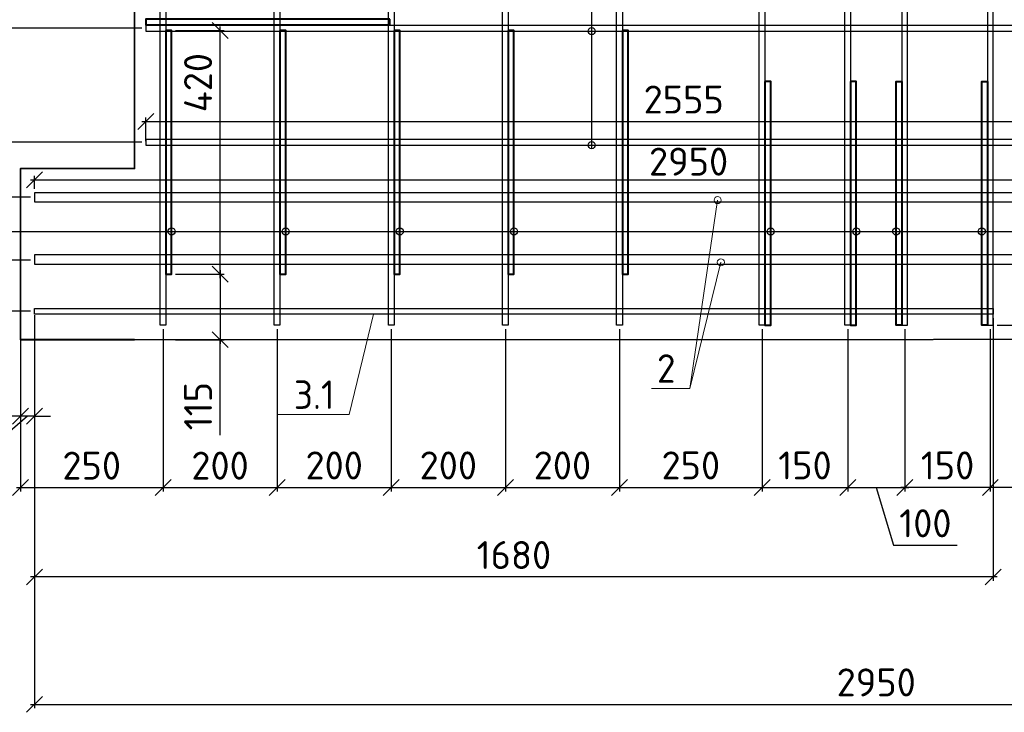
# Model space of a CAD drawing. Header units: millimetres. Extents: x 40580 to 2152466, y -328404 to 177125.
# Tile 139 of 252: x 441737 to 450365, y 160533 to 166606. Entities that reach past the tile are written whole.
import ezdxf
from ezdxf import colors
from ezdxf.entities.mleader import LeaderData, LeaderLine
from ezdxf.math import Vec2, Vec3

# ---------------------------------------------------------------- set-up
doc = ezdxf.new("R2010")
doc.units = ezdxf.units.MM
doc.linetypes.add('CENTER', pattern=[2, 1.25, -0.25, 0.25, -0.25])
for name, color, linetype, lineweight in [('RAZMER', 7, 'Continuous', 9), ('Арм_хомуты', 133, 'Continuous', 18), ('ОСИ', 7, 'CENTER', 15), ('Перекрытие ж_бетон', 250, 'Continuous', 30), ('подоснова', 151, 'Continuous', 5), ('Столовая Двери и окна', 7, 'Continuous', 15)]:
    doc.layers.add(name, color=color, linetype=linetype, lineweight=lineweight)
doc.layers.add('Стена_ бетон несущ.', color=7, linetype='Continuous', lineweight=70, true_color=0xb4b496)
doc.styles.add('GOST-2.304_Type-B', font='GOST_Common.ttf')
doc.styles.get("Standard").update_dxf_attribs({"font": 'isocpeur.ttf'})
doc.dimstyles.new('Осевые', dxfattribs={"dimscale": 0.7, "dimtxt": 450, "dimasz": 400, "dimexe": 100, "dimexo": 100, "dimgap": 100, "dimtad": 1, "dimdec": 0, "dimzin": 0, "dimdsep": 46, "dimtxsty": 'Standard', "dimblk": 'OBLIQUE', "dimcen": 9, "dimdle": 100, "dimazin": 0, "dimtm": 1e-09, "dimtfac": 1, "dimtdec": 0, "dimtofl": 0, "dimtmove": 0, "dimatfit": 3, "dimfxl": 1, "dimtolj": 1, "dimtzin": 0, "dimarcsym": 0})

# ---------------------------------------------------------------- blocks, each defined once
blk = doc.blocks.new('_OBLIQUE')
at = {"color": 0, "linetype": 'ByBlock'}
blk.add_line((-0.5, -0.5), (0.5, 0.5), dxfattribs=at)
blk = doc.blocks.new('*D5877')
at = {"layer": 'Defpoints', "color": 0, "linetype": 'ByBlock', "lineweight": 25, "ltscale": 13, "transparency": 16777216}
for p in [(442842.9, 167530.8), (440754.1, 166530.8), (442842.9, 166530.8)]:
    blk.add_point(p, dxfattribs=at)
at = {"layer": 'ОСИ', "color": 0, "linetype": 'ByBlock', "lineweight": -2, "ltscale": 13, "transparency": 16777216}
for p, q in [((440754.1, 167565.8), (440754.1, 166495.8)), ((442807.9, 167530.8), (440719.1, 167530.8)), ((442807.9, 166530.8), (440719.1, 166530.8))]:
    blk.add_line(p, q, dxfattribs=at)
at = {"layer": 'ОСИ', "color": 0, "linetype": 'ByBlock', "lineweight": -2, "ltscale": 13, "transparency": 16777216, "xscale": 140, "yscale": 140, "zscale": 140}
for p, rotation in [((440754.1, 167530.8), 90), ((440754.1, 166530.8), 270)]:
    blk.add_blockref('_OBLIQUE', p, dxfattribs=dict(at, rotation=rotation))
at = {"layer": 'ОСИ', "color": 0, "linetype": 'ByBlock', "ltscale": 13, "transparency": 16777216, "insert": (440561.6, 167030.8), "char_height": 245, "attachment_point": 5, "rotation": 90}
blk.add_mtext('\\A1;200', dxfattribs=at)
blk = doc.blocks.new('*D5878')
at = {"layer": 'Defpoints', "color": 0, "linetype": 'ByBlock', "lineweight": 25, "ltscale": 13, "transparency": 16777216}
for p in [(442842.9, 166530.8), (440754.1, 165530.8), (442842.9, 165530.8)]:
    blk.add_point(p, dxfattribs=at)
at = {"layer": 'ОСИ', "color": 0, "linetype": 'ByBlock', "lineweight": -2, "ltscale": 13, "transparency": 16777216}
for p, q in [((442807.9, 166530.8), (440719.1, 166530.8)), ((440754.1, 166565.8), (440754.1, 165495.8)), ((442807.9, 165530.8), (440719.1, 165530.8))]:
    blk.add_line(p, q, dxfattribs=at)
at = {"layer": 'ОСИ', "color": 0, "linetype": 'ByBlock', "lineweight": -2, "ltscale": 13, "transparency": 16777216, "xscale": 140, "yscale": 140, "zscale": 140}
for p, rotation in [((440754.1, 166530.8), 90), ((440754.1, 165530.8), 270)]:
    blk.add_blockref('_OBLIQUE', p, dxfattribs=dict(at, rotation=rotation))
at = {"layer": 'ОСИ', "color": 0, "linetype": 'ByBlock', "ltscale": 13, "transparency": 16777216, "insert": (440561.6, 166030.8), "char_height": 245, "attachment_point": 5, "rotation": 90}
blk.add_mtext('\\A1;200', dxfattribs=at)
blk = doc.blocks.new('*D5879')
at = {"layer": 'Defpoints', "color": 0, "linetype": 'ByBlock', "lineweight": 25, "ltscale": 13, "transparency": 16777216}
for p in [(442842.9, 165530.8), (440754.1, 165048.9), (441867.9, 165048.9)]:
    blk.add_point(p, dxfattribs=at)
at = {"layer": 'ОСИ', "color": 0, "linetype": 'ByBlock', "lineweight": -2, "ltscale": 13, "transparency": 16777216}
for p, q in [((442807.9, 165530.8), (440719.1, 165530.8)), ((440754.1, 165565.8), (440754.1, 165013.9)), ((441832.9, 165048.9), (440719.1, 165048.9))]:
    blk.add_line(p, q, dxfattribs=at)
at = {"layer": 'ОСИ', "color": 0, "linetype": 'ByBlock', "lineweight": -2, "ltscale": 13, "transparency": 16777216, "xscale": 140, "yscale": 140, "zscale": 140}
for p, rotation in [((440754.1, 165530.8), 90), ((440754.1, 165048.9), 270)]:
    blk.add_blockref('_OBLIQUE', p, dxfattribs=dict(at, rotation=rotation))
at = {"layer": 'ОСИ', "color": 0, "linetype": 'ByBlock', "ltscale": 13, "transparency": 16777216, "insert": (440561.6, 165289.8), "char_height": 245, "attachment_point": 5, "rotation": 90}
blk.add_mtext('\\A1;96', dxfattribs=at)
blk = doc.blocks.new('*D5739')
at = {"layer": 'Defpoints', "color": 0, "linetype": 'ByBlock', "lineweight": 25, "ltscale": 13, "transparency": 16777216}
for p in [(441867.9, 165048.9), (440754.1, 164498.5), (441867.9, 164498.5)]:
    blk.add_point(p, dxfattribs=at)
at = {"layer": 'ОСИ', "color": 0, "linetype": 'ByBlock', "lineweight": -2, "ltscale": 13, "transparency": 16777216}
for p, q in [((440754.1, 165083.9), (440754.1, 164463.5)), ((441832.9, 165048.9), (440719.1, 165048.9)), ((441832.9, 164498.5), (440719.1, 164498.5))]:
    blk.add_line(p, q, dxfattribs=at)
at = {"layer": 'ОСИ', "color": 0, "linetype": 'ByBlock', "lineweight": -2, "ltscale": 13, "transparency": 16777216, "xscale": 140, "yscale": 140, "zscale": 140}
for p, rotation in [((440754.1, 165048.9), 90), ((440754.1, 164498.5), 270)]:
    blk.add_blockref('_OBLIQUE', p, dxfattribs=dict(at, rotation=rotation))
at = {"layer": 'ОСИ', "color": 0, "linetype": 'ByBlock', "ltscale": 13, "transparency": 16777216, "insert": (440561.6, 164776.2), "char_height": 245, "attachment_point": 5, "rotation": 90}
blk.add_mtext('\\A1;110', dxfattribs=at)
blk = doc.blocks.new('*D5740')
at = {"layer": 'Defpoints', "color": 0, "linetype": 'ByBlock', "lineweight": 25, "ltscale": 13, "transparency": 16777216}
for p in [(441867.9, 164498.5), (440754.1, 164049), (441867.9, 164049)]:
    blk.add_point(p, dxfattribs=at)
at = {"layer": 'ОСИ', "color": 0, "linetype": 'ByBlock', "lineweight": -2, "ltscale": 13, "transparency": 16777216}
for p, q in [((441832.9, 164498.5), (440719.1, 164498.5)), ((440754.1, 164533.5), (440754.1, 164014)), ((441832.9, 164049), (440719.1, 164049))]:
    blk.add_line(p, q, dxfattribs=at)
at = {"layer": 'ОСИ', "color": 0, "linetype": 'ByBlock', "lineweight": -2, "ltscale": 13, "transparency": 16777216, "xscale": 140, "yscale": 140, "zscale": 140}
for p, rotation in [((440754.1, 164498.5), 90), ((440754.1, 164049), 270)]:
    blk.add_blockref('_OBLIQUE', p, dxfattribs=dict(at, rotation=rotation))
at = {"layer": 'ОСИ', "color": 0, "linetype": 'ByBlock', "ltscale": 13, "transparency": 16777216, "insert": (440561.6, 164273.7), "char_height": 245, "attachment_point": 5, "rotation": 90}
blk.add_mtext('\\A1;90', dxfattribs=at)
blk = doc.blocks.new('*D5741')
at = {"layer": 'Defpoints', "color": 0, "linetype": 'ByBlock', "lineweight": 25, "ltscale": 13, "transparency": 16777216}
for p in [(441867.9, 164024), (456617.9, 164024), (456617.9, 160602.6)]:
    blk.add_point(p, dxfattribs=at)
at = {"layer": 'ОСИ', "color": 0, "linetype": 'ByBlock', "lineweight": -2, "ltscale": 13, "transparency": 16777216}
for p, q in [((441867.9, 163989), (441867.9, 160567.6)), ((456617.9, 163989), (456617.9, 160567.6)), ((441832.9, 160602.6), (456652.9, 160602.6))]:
    blk.add_line(p, q, dxfattribs=at)
at = {"layer": 'ОСИ', "color": 0, "linetype": 'ByBlock', "lineweight": -2, "ltscale": 13, "transparency": 16777216, "xscale": 140, "yscale": 140, "zscale": 140, "rotation": 180}
blk.add_blockref('_OBLIQUE', (441867.9, 160602.6), dxfattribs=at)
at = {"layer": 'ОСИ', "color": 0, "linetype": 'ByBlock', "lineweight": -2, "ltscale": 13, "transparency": 16777216, "xscale": 140, "yscale": 140, "zscale": 140}
blk.add_blockref('_OBLIQUE', (456617.9, 160602.6), dxfattribs=at)
at = {"layer": 'ОСИ', "color": 0, "linetype": 'ByBlock', "ltscale": 13, "transparency": 16777216, "insert": (449242.9, 160795.1), "char_height": 245, "attachment_point": 5}
blk.add_mtext('\\A1;2950', dxfattribs=at)
blk = doc.blocks.new('*D5880')
at = {"layer": 'Defpoints', "color": 0, "linetype": 'ByBlock', "lineweight": 25, "ltscale": 13, "transparency": 16777216}
for p in [(441742.9, 164019), (441867.9, 164019), (441742.9, 163129.7)]:
    blk.add_point(p, dxfattribs=at)
at = {"layer": 'ОСИ', "color": 0, "linetype": 'ByBlock', "lineweight": -2, "ltscale": 13, "transparency": 16777216}
for p, q in [((441742.9, 163984), (441742.9, 163094.7)), ((441867.9, 163984), (441867.9, 163094.7)), ((441805.4, 163129.7), (441213.8, 162619.4)), ((441742.9, 163129.7), (441602.9, 163129.7)), ((441867.9, 163129.7), (441742.9, 163129.7)), ((441867.9, 163129.7), (442007.9, 163129.7)), ((441213.8, 162619.4), (440779.8, 162619.4))]:
    blk.add_line(p, q, dxfattribs=at)
at = {"layer": 'ОСИ', "color": 0, "linetype": 'ByBlock', "lineweight": -2, "ltscale": 13, "transparency": 16777216, "xscale": 140, "yscale": 140, "zscale": 140}
blk.add_blockref('_OBLIQUE', (441742.9, 163129.7), dxfattribs=at)
at = {"layer": 'ОСИ', "color": 0, "linetype": 'ByBlock', "lineweight": -2, "ltscale": 13, "transparency": 16777216, "xscale": 140, "yscale": 140, "zscale": 140, "rotation": 180}
blk.add_blockref('_OBLIQUE', (441867.9, 163129.7), dxfattribs=at)
at = {"layer": 'ОСИ', "color": 0, "linetype": 'ByBlock', "ltscale": 13, "transparency": 16777216, "insert": (440996.8, 162811.9), "char_height": 245, "attachment_point": 5}
blk.add_mtext('\\A1;25', dxfattribs=at)
blk = doc.blocks.new('*D5882')
at = {"layer": 'Defpoints', "color": 0, "linetype": 'ByBlock', "lineweight": 25, "ltscale": 13, "transparency": 16777216}
for p in [(442992.9, 163926.9), (441742.9, 163799.9), (442992.9, 162503)]:
    blk.add_point(p, dxfattribs=at)
at = {"layer": 'ОСИ', "color": 0, "linetype": 'ByBlock', "lineweight": -2, "ltscale": 13, "transparency": 16777216}
for p, q in [((442992.9, 163891.9), (442992.9, 162468)), ((441742.9, 163764.9), (441742.9, 162468)), ((441707.9, 162503), (443027.9, 162503))]:
    blk.add_line(p, q, dxfattribs=at)
at = {"layer": 'ОСИ', "color": 0, "linetype": 'ByBlock', "lineweight": -2, "ltscale": 13, "transparency": 16777216, "xscale": 140, "yscale": 140, "zscale": 140, "rotation": 180}
blk.add_blockref('_OBLIQUE', (441742.9, 162503), dxfattribs=at)
at = {"layer": 'ОСИ', "color": 0, "linetype": 'ByBlock', "lineweight": -2, "ltscale": 13, "transparency": 16777216, "xscale": 140, "yscale": 140, "zscale": 140}
blk.add_blockref('_OBLIQUE', (442992.9, 162503), dxfattribs=at)
at = {"layer": 'ОСИ', "color": 0, "linetype": 'ByBlock', "ltscale": 13, "transparency": 16777216, "insert": (442367.9, 162695.5), "char_height": 245, "attachment_point": 5}
blk.add_mtext('\\A1;250', dxfattribs=at)
blk = doc.blocks.new('*D5883')
at = {"layer": 'Defpoints', "color": 0, "linetype": 'ByBlock', "lineweight": 25, "ltscale": 13, "transparency": 16777216}
for p in [(442992.9, 163926.9), (443992.9, 163926.9), (443992.9, 162503)]:
    blk.add_point(p, dxfattribs=at)
at = {"layer": 'ОСИ', "color": 0, "linetype": 'ByBlock', "lineweight": -2, "ltscale": 13, "transparency": 16777216}
for p, q in [((442992.9, 163891.9), (442992.9, 162468)), ((443992.9, 163891.9), (443992.9, 162468)), ((442957.9, 162503), (444027.9, 162503))]:
    blk.add_line(p, q, dxfattribs=at)
at = {"layer": 'ОСИ', "color": 0, "linetype": 'ByBlock', "lineweight": -2, "ltscale": 13, "transparency": 16777216, "xscale": 140, "yscale": 140, "zscale": 140, "rotation": 180}
blk.add_blockref('_OBLIQUE', (442992.9, 162503), dxfattribs=at)
at = {"layer": 'ОСИ', "color": 0, "linetype": 'ByBlock', "lineweight": -2, "ltscale": 13, "transparency": 16777216, "xscale": 140, "yscale": 140, "zscale": 140}
blk.add_blockref('_OBLIQUE', (443992.9, 162503), dxfattribs=at)
at = {"layer": 'ОСИ', "color": 0, "linetype": 'ByBlock', "ltscale": 13, "transparency": 16777216, "insert": (443492.9, 162695.5), "char_height": 245, "attachment_point": 5}
blk.add_mtext('\\A1;200', dxfattribs=at)
blk = doc.blocks.new('*D5884')
at = {"layer": 'Defpoints', "color": 0, "linetype": 'ByBlock', "lineweight": 25, "ltscale": 13, "transparency": 16777216}
for p in [(443992.9, 163926.9), (444992.9, 163926.9), (444992.9, 162504.9)]:
    blk.add_point(p, dxfattribs=at)
at = {"layer": 'ОСИ', "color": 0, "linetype": 'ByBlock', "lineweight": -2, "ltscale": 13, "transparency": 16777216}
for p, q in [((443992.9, 163891.9), (443992.9, 162469.9)), ((444992.9, 163891.9), (444992.9, 162469.9)), ((443957.9, 162504.9), (445027.9, 162504.9))]:
    blk.add_line(p, q, dxfattribs=at)
at = {"layer": 'ОСИ', "color": 0, "linetype": 'ByBlock', "lineweight": -2, "ltscale": 13, "transparency": 16777216, "xscale": 140, "yscale": 140, "zscale": 140, "rotation": 180}
blk.add_blockref('_OBLIQUE', (443992.9, 162504.9), dxfattribs=at)
at = {"layer": 'ОСИ', "color": 0, "linetype": 'ByBlock', "lineweight": -2, "ltscale": 13, "transparency": 16777216, "xscale": 140, "yscale": 140, "zscale": 140}
blk.add_blockref('_OBLIQUE', (444992.9, 162504.9), dxfattribs=at)
at = {"layer": 'ОСИ', "color": 0, "linetype": 'ByBlock', "ltscale": 13, "transparency": 16777216, "insert": (444492.9, 162697.4), "char_height": 245, "attachment_point": 5}
blk.add_mtext('\\A1;200', dxfattribs=at)
blk = doc.blocks.new('*D5885')
at = {"layer": 'Defpoints', "color": 0, "linetype": 'ByBlock', "lineweight": 25, "ltscale": 13, "transparency": 16777216}
for p in [(444992.9, 163926.9), (445992.9, 163926.9), (445992.9, 162504.9)]:
    blk.add_point(p, dxfattribs=at)
at = {"layer": 'ОСИ', "color": 0, "linetype": 'ByBlock', "lineweight": -2, "ltscale": 13, "transparency": 16777216}
for p, q in [((444992.9, 163891.9), (444992.9, 162469.9)), ((445992.9, 163891.9), (445992.9, 162469.9)), ((444957.9, 162504.9), (446027.9, 162504.9))]:
    blk.add_line(p, q, dxfattribs=at)
at = {"layer": 'ОСИ', "color": 0, "linetype": 'ByBlock', "lineweight": -2, "ltscale": 13, "transparency": 16777216, "xscale": 140, "yscale": 140, "zscale": 140, "rotation": 180}
blk.add_blockref('_OBLIQUE', (444992.9, 162504.9), dxfattribs=at)
at = {"layer": 'ОСИ', "color": 0, "linetype": 'ByBlock', "lineweight": -2, "ltscale": 13, "transparency": 16777216, "xscale": 140, "yscale": 140, "zscale": 140}
blk.add_blockref('_OBLIQUE', (445992.9, 162504.9), dxfattribs=at)
at = {"layer": 'ОСИ', "color": 0, "linetype": 'ByBlock', "ltscale": 13, "transparency": 16777216, "insert": (445492.9, 162697.4), "char_height": 245, "attachment_point": 5}
blk.add_mtext('\\A1;200', dxfattribs=at)
blk = doc.blocks.new('*D5886')
at = {"layer": 'Defpoints', "color": 0, "linetype": 'ByBlock', "lineweight": 25, "ltscale": 13, "transparency": 16777216}
for p in [(445992.9, 163926.9), (446992.9, 163926.9), (446992.9, 162504.9)]:
    blk.add_point(p, dxfattribs=at)
at = {"layer": 'ОСИ', "color": 0, "linetype": 'ByBlock', "lineweight": -2, "ltscale": 13, "transparency": 16777216}
for p, q in [((445992.9, 163891.9), (445992.9, 162469.9)), ((446992.9, 163891.9), (446992.9, 162469.9)), ((445957.9, 162504.9), (447027.9, 162504.9))]:
    blk.add_line(p, q, dxfattribs=at)
at = {"layer": 'ОСИ', "color": 0, "linetype": 'ByBlock', "lineweight": -2, "ltscale": 13, "transparency": 16777216, "xscale": 140, "yscale": 140, "zscale": 140, "rotation": 180}
blk.add_blockref('_OBLIQUE', (445992.9, 162504.9), dxfattribs=at)
at = {"layer": 'ОСИ', "color": 0, "linetype": 'ByBlock', "lineweight": -2, "ltscale": 13, "transparency": 16777216, "xscale": 140, "yscale": 140, "zscale": 140}
blk.add_blockref('_OBLIQUE', (446992.9, 162504.9), dxfattribs=at)
at = {"layer": 'ОСИ', "color": 0, "linetype": 'ByBlock', "ltscale": 13, "transparency": 16777216, "insert": (446492.9, 162697.4), "char_height": 245, "attachment_point": 5}
blk.add_mtext('\\A1;200', dxfattribs=at)
blk = doc.blocks.new('*D5887')
at = {"layer": 'Defpoints', "color": 0, "linetype": 'ByBlock', "lineweight": 25, "ltscale": 13, "transparency": 16777216}
for p in [(446992.9, 163926.9), (448243.1, 163926.9), (448243.1, 162504.9)]:
    blk.add_point(p, dxfattribs=at)
at = {"layer": 'ОСИ', "color": 0, "linetype": 'ByBlock', "lineweight": -2, "ltscale": 13, "transparency": 16777216}
for p, q in [((446992.9, 163891.9), (446992.9, 162469.9)), ((448243.1, 163891.9), (448243.1, 162469.9)), ((446957.9, 162504.9), (448278.1, 162504.9))]:
    blk.add_line(p, q, dxfattribs=at)
at = {"layer": 'ОСИ', "color": 0, "linetype": 'ByBlock', "lineweight": -2, "ltscale": 13, "transparency": 16777216, "xscale": 140, "yscale": 140, "zscale": 140, "rotation": 180}
blk.add_blockref('_OBLIQUE', (446992.9, 162504.9), dxfattribs=at)
at = {"layer": 'ОСИ', "color": 0, "linetype": 'ByBlock', "lineweight": -2, "ltscale": 13, "transparency": 16777216, "xscale": 140, "yscale": 140, "zscale": 140}
blk.add_blockref('_OBLIQUE', (448243.1, 162504.9), dxfattribs=at)
at = {"layer": 'ОСИ', "color": 0, "linetype": 'ByBlock', "ltscale": 13, "transparency": 16777216, "insert": (447618, 162697.4), "char_height": 245, "attachment_point": 5}
blk.add_mtext('\\A1;250', dxfattribs=at)
blk = doc.blocks.new('*D5888')
at = {"layer": 'Defpoints', "color": 0, "linetype": 'ByBlock', "lineweight": 25, "ltscale": 13, "transparency": 16777216}
for p in [(448243.1, 163926.9), (448993.1, 163926.9), (448993.1, 162504.9)]:
    blk.add_point(p, dxfattribs=at)
at = {"layer": 'ОСИ', "color": 0, "linetype": 'ByBlock', "lineweight": -2, "ltscale": 13, "transparency": 16777216}
for p, q in [((448243.1, 163891.9), (448243.1, 162469.9)), ((448993.1, 163891.9), (448993.1, 162469.9)), ((448208.1, 162504.9), (449028.1, 162504.9))]:
    blk.add_line(p, q, dxfattribs=at)
at = {"layer": 'ОСИ', "color": 0, "linetype": 'ByBlock', "lineweight": -2, "ltscale": 13, "transparency": 16777216, "xscale": 140, "yscale": 140, "zscale": 140, "rotation": 180}
blk.add_blockref('_OBLIQUE', (448243.1, 162504.9), dxfattribs=at)
at = {"layer": 'ОСИ', "color": 0, "linetype": 'ByBlock', "lineweight": -2, "ltscale": 13, "transparency": 16777216, "xscale": 140, "yscale": 140, "zscale": 140}
blk.add_blockref('_OBLIQUE', (448993.1, 162504.9), dxfattribs=at)
at = {"layer": 'ОСИ', "color": 0, "linetype": 'ByBlock', "ltscale": 13, "transparency": 16777216, "insert": (448618.1, 162697.4), "char_height": 245, "attachment_point": 5}
blk.add_mtext('\\A1;150', dxfattribs=at)
blk = doc.blocks.new('*D5889')
at = {"layer": 'Defpoints', "color": 0, "linetype": 'ByBlock', "lineweight": 25, "ltscale": 13, "transparency": 16777216}
for p in [(448993.1, 163926.9), (449493.1, 163926.9), (449493.1, 162504.9)]:
    blk.add_point(p, dxfattribs=at)
at = {"layer": 'ОСИ', "color": 0, "linetype": 'ByBlock', "lineweight": -2, "ltscale": 13, "transparency": 16777216}
for p, q in [((448993.1, 163891.9), (448993.1, 162469.9)), ((449493.1, 163891.9), (449493.1, 162469.9)), ((448958.1, 162504.9), (449528.1, 162504.9)), ((449243.1, 162504.9), (449395.3, 161997.4)), ((449395.3, 161997.4), (449951.8, 161997.4))]:
    blk.add_line(p, q, dxfattribs=at)
at = {"layer": 'ОСИ', "color": 0, "linetype": 'ByBlock', "lineweight": -2, "ltscale": 13, "transparency": 16777216, "xscale": 140, "yscale": 140, "zscale": 140, "rotation": 180}
blk.add_blockref('_OBLIQUE', (448993.1, 162504.9), dxfattribs=at)
at = {"layer": 'ОСИ', "color": 0, "linetype": 'ByBlock', "lineweight": -2, "ltscale": 13, "transparency": 16777216, "xscale": 140, "yscale": 140, "zscale": 140}
blk.add_blockref('_OBLIQUE', (449493.1, 162504.9), dxfattribs=at)
at = {"layer": 'ОСИ', "color": 0, "linetype": 'ByBlock', "ltscale": 13, "transparency": 16777216, "insert": (449673.6, 162189.9), "char_height": 245, "attachment_point": 5}
blk.add_mtext('\\A1;100', dxfattribs=at)
blk = doc.blocks.new('*D5713')
at = {"layer": 'Defpoints', "color": 0, "linetype": 'ByBlock', "lineweight": 25, "ltscale": 13, "transparency": 16777216}
for p in [(450242.8, 163926.9), (451492.9, 163926.9), (450242.8, 162504.9)]:
    blk.add_point(p, dxfattribs=at)
at = {"layer": 'ОСИ', "color": 0, "linetype": 'ByBlock', "lineweight": -2, "ltscale": 13, "transparency": 16777216}
for p, q in [((450242.8, 163891.9), (450242.8, 162469.9)), ((451492.9, 163891.9), (451492.9, 162469.9)), ((451527.9, 162504.9), (450207.8, 162504.9))]:
    blk.add_line(p, q, dxfattribs=at)
at = {"layer": 'ОСИ', "color": 0, "linetype": 'ByBlock', "lineweight": -2, "ltscale": 13, "transparency": 16777216, "xscale": 140, "yscale": 140, "zscale": 140, "rotation": 180}
blk.add_blockref('_OBLIQUE', (450242.8, 162504.9), dxfattribs=at)
at = {"layer": 'ОСИ', "color": 0, "linetype": 'ByBlock', "lineweight": -2, "ltscale": 13, "transparency": 16777216, "xscale": 140, "yscale": 140, "zscale": 140}
blk.add_blockref('_OBLIQUE', (451492.9, 162504.9), dxfattribs=at)
at = {"layer": 'ОСИ', "color": 0, "linetype": 'ByBlock', "ltscale": 13, "transparency": 16777216, "insert": (450867.8, 162697.4), "char_height": 245, "attachment_point": 5}
blk.add_mtext('\\A1;250', dxfattribs=at)
blk = doc.blocks.new('*D5714')
at = {"layer": 'Defpoints', "color": 0, "linetype": 'ByBlock', "lineweight": 25, "ltscale": 13, "transparency": 16777216}
for p in [(449492.8, 163926.9), (450242.8, 163926.9), (449492.8, 162504.9)]:
    blk.add_point(p, dxfattribs=at)
at = {"layer": 'ОСИ', "color": 0, "linetype": 'ByBlock', "lineweight": -2, "ltscale": 13, "transparency": 16777216}
for p, q in [((449492.8, 163891.9), (449492.8, 162469.9)), ((450242.8, 163891.9), (450242.8, 162469.9)), ((450277.8, 162504.9), (449457.8, 162504.9))]:
    blk.add_line(p, q, dxfattribs=at)
at = {"layer": 'ОСИ', "color": 0, "linetype": 'ByBlock', "lineweight": -2, "ltscale": 13, "transparency": 16777216, "xscale": 140, "yscale": 140, "zscale": 140, "rotation": 180}
blk.add_blockref('_OBLIQUE', (449492.8, 162504.9), dxfattribs=at)
at = {"layer": 'ОСИ', "color": 0, "linetype": 'ByBlock', "lineweight": -2, "ltscale": 13, "transparency": 16777216, "xscale": 140, "yscale": 140, "zscale": 140}
blk.add_blockref('_OBLIQUE', (450242.8, 162504.9), dxfattribs=at)
at = {"layer": 'ОСИ', "color": 0, "linetype": 'ByBlock', "ltscale": 13, "transparency": 16777216, "insert": (449867.8, 162697.4), "char_height": 245, "attachment_point": 5}
blk.add_mtext('\\A1;150', dxfattribs=at)
blk = doc.blocks.new('*D5890')
at = {"layer": 'Defpoints', "color": 0, "linetype": 'ByBlock', "lineweight": 25, "ltscale": 13, "transparency": 16777216}
for p in [(450267.9, 172925), (450268.1, 163926.9), (450846.6, 163926.9)]:
    blk.add_point(p, dxfattribs=at)
at = {"layer": 'ОСИ', "color": 0, "linetype": 'ByBlock', "lineweight": -2, "ltscale": 13, "transparency": 16777216}
for p, q in [((450302.9, 172925), (450881.6, 172925)), ((450846.6, 172960), (450846.6, 163891.9)), ((450303.1, 163926.9), (450881.6, 163926.9))]:
    blk.add_line(p, q, dxfattribs=at)
at = {"layer": 'ОСИ', "color": 0, "linetype": 'ByBlock', "lineweight": -2, "ltscale": 13, "transparency": 16777216, "xscale": 140, "yscale": 140, "zscale": 140}
for p, rotation in [((450846.6, 172925), 90), ((450846.6, 163926.9), 270)]:
    blk.add_blockref('_OBLIQUE', p, dxfattribs=dict(at, rotation=rotation))
at = {"layer": 'ОСИ', "color": 0, "linetype": 'ByBlock', "ltscale": 13, "transparency": 16777216, "insert": (450654.1, 168425.9), "char_height": 245, "attachment_point": 5, "rotation": 90}
blk.add_mtext('\\A1;1800', dxfattribs=at)
blk = doc.blocks.new('*D5892')
at = {"layer": 'Defpoints', "color": 0, "linetype": 'ByBlock', "lineweight": 25, "ltscale": 13, "transparency": 16777216}
for p in [(455617.9, 165713.4), (442842.9, 165505.8), (455617.9, 165505.8)]:
    blk.add_point(p, dxfattribs=at)
at = {"layer": 'ОСИ', "color": 0, "linetype": 'ByBlock', "lineweight": -2, "ltscale": 13, "transparency": 16777216}
for p, q in [((442807.9, 165713.4), (455652.9, 165713.4)), ((442842.9, 165540.8), (442842.9, 165748.4)), ((455617.9, 165540.8), (455617.9, 165748.4))]:
    blk.add_line(p, q, dxfattribs=at)
at = {"layer": 'ОСИ', "color": 0, "linetype": 'ByBlock', "lineweight": -2, "ltscale": 13, "transparency": 16777216, "xscale": 140, "yscale": 140, "zscale": 140, "rotation": 180}
blk.add_blockref('_OBLIQUE', (442842.9, 165713.4), dxfattribs=at)
at = {"layer": 'ОСИ', "color": 0, "linetype": 'ByBlock', "lineweight": -2, "ltscale": 13, "transparency": 16777216, "xscale": 140, "yscale": 140, "zscale": 140}
blk.add_blockref('_OBLIQUE', (455617.9, 165713.4), dxfattribs=at)
at = {"layer": 'ОСИ', "color": 0, "linetype": 'ByBlock', "ltscale": 13, "transparency": 16777216, "insert": (447556, 165905.9), "char_height": 245, "attachment_point": 5}
blk.add_mtext('\\A1;2555', dxfattribs=at)
blk = doc.blocks.new('*D5903')
at = {"layer": 'Defpoints', "color": 0, "linetype": 'ByBlock', "lineweight": 25, "ltscale": 13, "transparency": 16777216}
for p in [(443067.9, 164373.9), (443068.1, 163800), (443492.4, 163800)]:
    blk.add_point(p, dxfattribs=at)
at = {"layer": 'ОСИ', "color": 0, "linetype": 'ByBlock', "lineweight": -2, "ltscale": 13, "transparency": 16777216}
for p, q in [((443102.9, 164373.9), (443527.4, 164373.9)), ((443492.4, 164408.9), (443492.4, 163765)), ((443103.1, 163800), (443527.4, 163800)), ((443492.4, 162963.4), (443492.4, 163800))]:
    blk.add_line(p, q, dxfattribs=at)
at = {"layer": 'ОСИ', "color": 0, "linetype": 'ByBlock', "lineweight": -2, "ltscale": 13, "transparency": 16777216, "xscale": 140, "yscale": 140, "zscale": 140}
for p, rotation in [((443492.4, 164373.9), 90), ((443492.4, 163800), 270)]:
    blk.add_blockref('_OBLIQUE', p, dxfattribs=dict(at, rotation=rotation))
at = {"layer": 'ОСИ', "color": 0, "linetype": 'ByBlock', "ltscale": 13, "transparency": 16777216, "insert": (443299.9, 163217.1), "char_height": 245, "attachment_point": 5, "rotation": 90}
blk.add_mtext('\\A1;115', dxfattribs=at)
blk = doc.blocks.new('*D5904')
at = {"layer": 'Defpoints', "color": 0, "linetype": 'ByBlock', "lineweight": 25, "ltscale": 13, "transparency": 16777216}
for p in [(443067.9, 166512), (443492.4, 166512), (443067.9, 164373.9)]:
    blk.add_point(p, dxfattribs=at)
at = {"layer": 'ОСИ', "color": 0, "linetype": 'ByBlock', "lineweight": -2, "ltscale": 13, "transparency": 16777216}
for p, q in [((443492.4, 164338.9), (443492.4, 166547)), ((443102.9, 166512), (443527.4, 166512)), ((443102.9, 164373.9), (443527.4, 164373.9))]:
    blk.add_line(p, q, dxfattribs=at)
at = {"layer": 'ОСИ', "color": 0, "linetype": 'ByBlock', "lineweight": -2, "ltscale": 13, "transparency": 16777216, "xscale": 140, "yscale": 140, "zscale": 140}
for p, rotation in [((443492.4, 166512), 90), ((443492.4, 164373.9), 270)]:
    blk.add_blockref('_OBLIQUE', p, dxfattribs=dict(at, rotation=rotation))
at = {"layer": 'ОСИ', "color": 0, "linetype": 'ByBlock', "ltscale": 13, "transparency": 16777216, "insert": (443299.9, 166053.7), "char_height": 245, "attachment_point": 5, "rotation": 90}
blk.add_mtext('\\A1;420', dxfattribs=at)
blk = doc.blocks.new('*D5912')
at = {"layer": 'Defpoints', "color": 0, "linetype": 'ByBlock', "lineweight": 25, "ltscale": 13, "transparency": 16777216}
for p in [(456617.9, 165201.6), (441867.9, 165088.9), (456617.9, 165088.9)]:
    blk.add_point(p, dxfattribs=at)
at = {"layer": 'ОСИ', "color": 0, "linetype": 'ByBlock', "lineweight": -2, "ltscale": 13, "transparency": 16777216}
for p, q in [((441867.9, 165123.9), (441867.9, 165236.6)), ((456617.9, 165123.9), (456617.9, 165236.6)), ((441832.9, 165201.6), (456652.9, 165201.6))]:
    blk.add_line(p, q, dxfattribs=at)
at = {"layer": 'ОСИ', "color": 0, "linetype": 'ByBlock', "lineweight": -2, "ltscale": 13, "transparency": 16777216, "xscale": 140, "yscale": 140, "zscale": 140, "rotation": 180}
blk.add_blockref('_OBLIQUE', (441867.9, 165201.6), dxfattribs=at)
at = {"layer": 'ОСИ', "color": 0, "linetype": 'ByBlock', "lineweight": -2, "ltscale": 13, "transparency": 16777216, "xscale": 140, "yscale": 140, "zscale": 140}
blk.add_blockref('_OBLIQUE', (456617.9, 165201.6), dxfattribs=at)
at = {"layer": 'ОСИ', "color": 0, "linetype": 'ByBlock', "ltscale": 13, "transparency": 16777216, "insert": (447598.5, 165361.2), "char_height": 245, "attachment_point": 5}
blk.add_mtext('\\A1;2950', dxfattribs=at)
blk = doc.blocks.new('*D5922')
at = {"layer": 'Defpoints', "color": 0, "linetype": 'ByBlock', "lineweight": 25, "ltscale": 13, "transparency": 16777216}
for p in [(441867.9, 164048.9), (450267.8, 164023.9), (441867.9, 161719.2)]:
    blk.add_point(p, dxfattribs=at)
at = {"layer": 'ОСИ', "color": 0, "linetype": 'ByBlock', "lineweight": -2, "ltscale": 13, "transparency": 16777216}
for p, q in [((441867.9, 164013.9), (441867.9, 161684.2)), ((450267.8, 163988.9), (450267.8, 161684.2)), ((450302.8, 161719.2), (441832.9, 161719.2))]:
    blk.add_line(p, q, dxfattribs=at)
at = {"layer": 'ОСИ', "color": 0, "linetype": 'ByBlock', "lineweight": -2, "ltscale": 13, "transparency": 16777216, "xscale": 140, "yscale": 140, "zscale": 140, "rotation": 180}
blk.add_blockref('_OBLIQUE', (441867.9, 161719.2), dxfattribs=at)
at = {"layer": 'ОСИ', "color": 0, "linetype": 'ByBlock', "lineweight": -2, "ltscale": 13, "transparency": 16777216, "xscale": 140, "yscale": 140, "zscale": 140}
blk.add_blockref('_OBLIQUE', (450267.8, 161719.2), dxfattribs=at)
at = {"layer": 'ОСИ', "color": 0, "linetype": 'ByBlock', "ltscale": 13, "transparency": 16777216, "insert": (446067.8, 161911.7), "char_height": 245, "attachment_point": 5}
blk.add_mtext('\\A1;1680', dxfattribs=at)
blk = doc.blocks.new('_None')

msp = doc.modelspace()

# ---------------------------------------------------------------- linework, layer by layer
at = {"layer": 'RAZMER', "color": 18, "true_color": 0x000000}
msp.add_lwpolyline([(442742.919, 165303.914), (441742.919, 165303.914), (441742.919, 163803.914), (442742.919, 163803.914)], dxfattribs=at)
at = {"layer": 'Арм_хомуты', "color": 251, "lineweight": 40, "true_color": 0x636466}
for points in [[(444981.046, 166610.773), (442842.919, 166610.773), (442842.919, 166560.773), (444981.046, 166560.773)], [(443017.919, 166512.041), (443017.919, 164373.914), (443067.919, 164373.914), (443067.919, 166512.041)], [(444017.919, 166512.041), (444017.919, 164373.914), (444067.919, 164373.914), (444067.919, 166512.041)], [(445017.919, 166512.041), (445017.919, 164373.914), (445067.919, 164373.914), (445067.919, 166512.041)], [(446017.919, 166512.041), (446017.919, 164373.914), (446067.919, 164373.914), (446067.919, 166512.041)], [(447017.919, 166512.041), (447017.919, 164373.914), (447067.919, 164373.914), (447067.919, 166512.041)], [(448267.919, 166064.872), (448267.919, 163926.746), (448317.919, 163926.746), (448317.919, 166064.872)], [(449017.919, 166064.856), (449017.919, 163926.73), (449067.919, 163926.73), (449067.919, 166064.856)], [(449467.919, 166064.856), (449467.919, 163926.73), (449417.919, 163926.73), (449417.919, 166064.856)], [(450217.919, 166064.872), (450217.919, 163926.746), (450167.919, 163926.746), (450167.919, 166064.872)]]:
    msp.add_lwpolyline(points, close=True, dxfattribs=at)
at = {"layer": 'Перекрытие ж_бетон', "color": 18, "linetype": 'Continuous', "lineweight": 25, "true_color": 0x000000}
for points in [[(442967.919, 163926.86), (442967.919, 172925.026), (443017.919, 172925.026), (443017.919, 163926.86)], [(443967.919, 163926.86), (443967.919, 172925.026), (444017.919, 172925.026), (444017.919, 163926.86)], [(444967.919, 163926.86), (444967.919, 172925.026), (445017.919, 172925.026), (445017.919, 163926.86)], [(445967.919, 163926.86), (445967.919, 172925.026), (446017.919, 172925.026), (446017.919, 163926.86)], [(446967.919, 163926.86), (446967.919, 172925.026), (447017.919, 172925.026), (447017.919, 163926.86)], [(448218.081, 163926.86), (448217.919, 172925.026), (448267.919, 172925.026), (448268.081, 163926.86)], [(448968.081, 163926.86), (448967.919, 172925.026), (449017.919, 172925.026), (449018.081, 163926.86)], [(449518.081, 163926.86), (449517.919, 172925.026), (449467.919, 172925.026), (449468.081, 163926.86)], [(450268.081, 163926.86), (450267.919, 172925.026), (450217.919, 172925.026), (450218.081, 163926.86)], [(455617.919, 166555.773), (442842.919, 166555.773), (442842.919, 166505.773), (455617.919, 166505.773)], [(455617.919, 165555.773), (442842.919, 165555.773), (442842.919, 165505.773), (455617.919, 165505.773)]]:
    msp.add_lwpolyline(points, close=True, dxfattribs=at)
at = {"layer": 'Перекрытие ж_бетон', "color": 18, "linetype": 'Continuous', "lineweight": 30, "true_color": 0x000000}
for points in [[(456617.919, 165088.853), (441867.919, 165088.853), (441867.919, 165008.853), (456617.919, 165008.853)], [(456617.919, 164543.455), (441867.919, 164543.455), (441867.919, 164463.455), (456617.919, 164463.455)], [(441867.919, 164073.889), (450267.76, 164073.889), (450267.76, 164023.889), (441867.919, 164023.889)]]:
    msp.add_lwpolyline(points, close=True, dxfattribs=at)
at = {"layer": 'подоснова', "color": 18, "ltscale": 0.3, "true_color": 0x000000}
msp.add_line((447881.304, 164478.455), (447610.081, 163371.987), dxfattribs=at)
for centre in [(447852.714, 165023.853), (447881.304, 164478.455)]:
    msp.add_circle(centre, 30.99, dxfattribs=at)
at = {"layer": 'Стена_ бетон несущ.', "color": 18, "linetype": 'Continuous', "lineweight": 35, "true_color": 0x000000, "transparency": 33554687}
msp.add_lwpolyline([(455742.919, 173053.913), (455742.919, 171403.913), (456742.919, 171403.913), (456742.919, 169653.913), (455742.919, 169653.913), (455742.919, 165303.913), (456742.919, 165303.913), (456742.919, 163803.913), (442742.919, 163799.95), (441742.919, 163799.95), (441742.919, 165299.95), (442742.919, 165299.95), (442742.919, 169649.95), (441742.919, 169649.95), (441742.919, 171399.95), (442742.919, 171399.95), (442742.919, 173049.95), (455742.919, 173053.913)], dxfattribs=at)
at = {"layer": 'Столовая Двери и окна', "color": 18, "lineweight": 25, "true_color": 0x000000}
for p, q in [((446749.513, 165474.784), (446749.513, 174591.918)), ((441608.428, 164749.226), (455625.462, 164749.226))]:
    msp.add_line(p, q, dxfattribs=at)
at = {"layer": 'Столовая Двери и окна', "color": 18, "lineweight": 30, "true_color": 0x000000}
for centre in [(446749.513, 166505.773), (446749.513, 165505.773), (443067.919, 164749.226), (444067.919, 164749.226), (445067.919, 164749.226), (446067.919, 164749.226), (448317.919, 164749.226), (449067.919, 164749.226), (449417.919, 164749.226), (450167.919, 164749.226)]:
    msp.add_circle(centre, 30.99, dxfattribs=at)

# ---------------------------------------------------------------- dimensions: what is measured, and where the dimension line sits
at = {"layer": 'ОСИ', "color": 18, "linetype": 'ByBlock', "ltscale": 13, "true_color": 0x000000}
for base, p1, p2, angle, picture, middle in [((450846.557, 163926.86), (450267.919, 172925.026), (450268.081, 163926.86), 90, '*D5890', (450654.057, 168425.943)), ((440754.051, 166530.773), (442842.919, 167530.773), (442842.919, 166530.773), 90, '*D5877', (440561.551, 167030.773)), ((440754.051, 165530.773), (442842.919, 166530.773), (442842.919, 165530.773), 90, '*D5878', (440561.551, 166030.773)), ((440754.051, 165048.853), (442842.919, 165530.773), (441867.919, 165048.853), 90, '*D5879', (440561.551, 165289.813)), ((440754.051, 164049.038), (441867.919, 164498.455), (441867.919, 164049.038), 90, '*D5740', (440561.551, 164273.747)), ((449492.757, 162504.873), (450242.757, 163926.86), (449492.757, 163926.86), 180, '*D5714', (449867.757, 162697.373)), ((450242.757, 162504.873), (451492.919, 163926.86), (450242.757, 163926.86), 180, '*D5713', (450867.838, 162697.373))]:
    dim = msp.add_linear_dim(base=base, p1=p1, p2=p2, angle=angle, dimstyle='Осевые', override={"dimtxt": 350, "dimasz": 200, "dimexe": 50, "dimexo": 50, "dimlfac": 0.2, "dimdle": 50, "dimtmove": 1}, dxfattribs=at)
    dim.commit()
    dim.dimension.update_dxf_attribs({"geometry": picture, "text_midpoint": middle})
dim = msp.add_linear_dim(base=(443492.36, 166512.041), p1=(443067.919, 164373.914), p2=(443067.919, 166512.041), angle=90, text='420', dimstyle='Осевые', override={"dimtxt": 350, "dimasz": 200, "dimexe": 50, "dimexo": 50, "dimlfac": 0.2, "dimdle": 50, "dimtmove": 1}, dxfattribs=at)
dim.commit()
dim.dimension.update_dxf_attribs({"geometry": '*D5904', "text_midpoint": (443492.36, 166053.691), "dimtype": 160})
for base, p1, p2, picture, middle in [((455617.919, 165713.426), (442842.919, 165505.773), (455617.919, 165505.773), '*D5892', (447555.968, 165713.426)), ((456617.919, 165201.58), (441867.919, 165088.853), (456617.919, 165088.853), '*D5912', (447598.45, 165168.689)), ((441742.919, 163129.726), (441867.919, 164019.038), (441742.919, 164019.038), '*D5880', (441143.849, 162619.378))]:
    dim = msp.add_linear_dim(base=base, p1=p1, p2=p2, dimstyle='Осевые', override={"dimtxt": 350, "dimasz": 200, "dimexe": 50, "dimexo": 50, "dimlfac": 0.2, "dimdle": 50, "dimtmove": 1}, dxfattribs=at)
    dim.commit()
    dim.dimension.update_dxf_attribs({"geometry": picture, "text_midpoint": middle, "dimtype": 160})
for base, p1, p2, angle, picture, middle in [((440754.051, 164498.455), (441867.919, 165048.853), (441867.919, 164498.455), 90, '*D5739', (440754.051, 164776.154)), ((443492.36, 163800.042), (443067.919, 164373.914), (443068.082, 163800.042), 90, '*D5903', (443543.376, 163217.112)), ((441867.919, 161719.166), (450267.76, 164023.889), (441867.919, 164048.889), 180, '*D5922', (446067.84, 161719.166))]:
    dim = msp.add_linear_dim(base=base, p1=p1, p2=p2, angle=angle, dimstyle='Осевые', override={"dimtxt": 350, "dimasz": 200, "dimexe": 50, "dimexo": 50, "dimlfac": 0.2, "dimdle": 50, "dimtmove": 1}, dxfattribs=at)
    dim.commit()
    dim.dimension.update_dxf_attribs({"geometry": picture, "text_midpoint": middle, "dimtype": 160})
for base, p1, p2, picture, middle in [((456617.919, 160602.649), (441867.919, 164024.038), (456617.919, 164024.038), '*D5741', (449242.919, 160795.149)), ((442992.919, 162502.998), (441742.919, 163799.95), (442992.919, 163926.86), '*D5882', (442367.919, 162695.498)), ((443992.919, 162502.998), (442992.919, 163926.86), (443992.919, 163926.86), '*D5883', (443492.919, 162695.498)), ((444992.919, 162504.873), (443992.919, 163926.86), (444992.919, 163926.86), '*D5884', (444492.919, 162697.373)), ((445992.919, 162504.873), (444992.919, 163926.86), (445992.919, 163926.86), '*D5885', (445492.919, 162697.373)), ((446992.919, 162504.873), (445992.919, 163926.86), (446992.919, 163926.86), '*D5886', (446492.919, 162697.373)), ((448243.081, 162504.873), (446992.919, 163926.86), (448243.081, 163926.86), '*D5887', (447618, 162697.373)), ((448993.081, 162504.873), (448243.081, 163926.86), (448993.081, 163926.86), '*D5888', (448618.081, 162697.373)), ((449493.081, 162504.873), (448993.081, 163926.86), (449493.081, 163926.86), '*D5889', (449465.331, 162189.873))]:
    dim = msp.add_linear_dim(base=base, p1=p1, p2=p2, dimstyle='Осевые', override={"dimtxt": 350, "dimasz": 200, "dimexe": 50, "dimexo": 50, "dimlfac": 0.2, "dimdle": 50, "dimtmove": 1}, dxfattribs=at)
    dim.commit()
    dim.dimension.update_dxf_attribs({"geometry": picture, "text_midpoint": middle})

# ---------------------------------------------------------------- leaders
at = {"layer": 'подоснова', "color": 18, "ltscale": 0.3, "true_color": 0x000000}
ml = msp.add_multileader_mtext('Standard', dxfattribs=at)
ml.set_content('2', color=(0, 0, 0), style='GOST-2.304_Type-B')
ml.set_leader_properties(color=256, linetype='ByLayer', lineweight=15)
ml.set_arrow_properties(name='NONE')
ml.build(insert=Vec2(0, 0))
ml.multileader.update_dxf_attribs({"text_left_attachment_type": 6, "text_right_attachment_type": 6, "dogleg_length": 0.1, "arrow_head_size": 18})
ctx = ml.context
ctx.base_point, ctx.char_height, ctx.arrow_head_size, ctx.landing_gap_size, ctx.plane_origin = Vec3(447320.016, 163371.987), 250, 18, 20, Vec3(434917.043, 164278.871)
ctx.left_attachment, ctx.right_attachment, ctx.text_align_type = 6, 6, 1
notes = []
notes.append((ctx, [(1, (1, 1, 0), (447610.081, 163371.987), (-1, 0), 125.065, [(0, [(447852.714, 165023.853)], 0, [])])]))
ctx.mtext.insert, ctx.mtext.alignment, ctx.mtext.flow_direction = Vec3(447402.516, 163671.987), 2, 5
ml = msp.add_multileader_mtext('Standard', dxfattribs=at)
ml.set_content('3.1', color=(0, 0, 0), style='GOST-2.304_Type-B')
ml.set_leader_properties(color=256, linetype='ByLayer', lineweight=15)
ml.set_arrow_properties(name='NONE')
ml.build(insert=Vec2(0, 0))
ml.multileader.update_dxf_attribs({"text_left_attachment_type": 6, "text_right_attachment_type": 6, "dogleg_length": 0.1, "arrow_head_size": 18})
ctx = ml.context
ctx.base_point, ctx.char_height, ctx.arrow_head_size, ctx.landing_gap_size, ctx.plane_origin = Vec3(444135.266, 163142.794), 250, 18, 20, Vec3(457605.672, 162909.898)
ctx.left_attachment, ctx.right_attachment, ctx.text_align_type = 6, 6, 1
notes.append((ctx, [(0, (1, 1, 0), (444623.929, 163142.794), (-1, 0), 123.663, [(0, [(444836.594, 164023.889)], 0, [])])]))
ctx.mtext.insert, ctx.mtext.alignment, ctx.mtext.flow_direction = Vec3(444317.766, 163442.794), 2, 5
for ctx, leaders in notes:
    for number, flags, end, landing, length, lines in leaders:
        leader = LeaderData()
        leader.index, (leader.has_last_leader_line, leader.has_dogleg_vector, leader.attachment_direction) = number, flags
        leader.last_leader_point, leader.dogleg_vector, leader.dogleg_length = Vec3(end), Vec3(landing), length
        for number, points, colour, breaks in lines:
            line = LeaderLine()
            line.index, line.vertices, line.color, line.breaks = number, Vec3.list(points), colors.encode_raw_color(colour), breaks
            leader.lines.append(line)
        ctx.leaders.append(leader)

doc.saveas('drawing.dxf')
